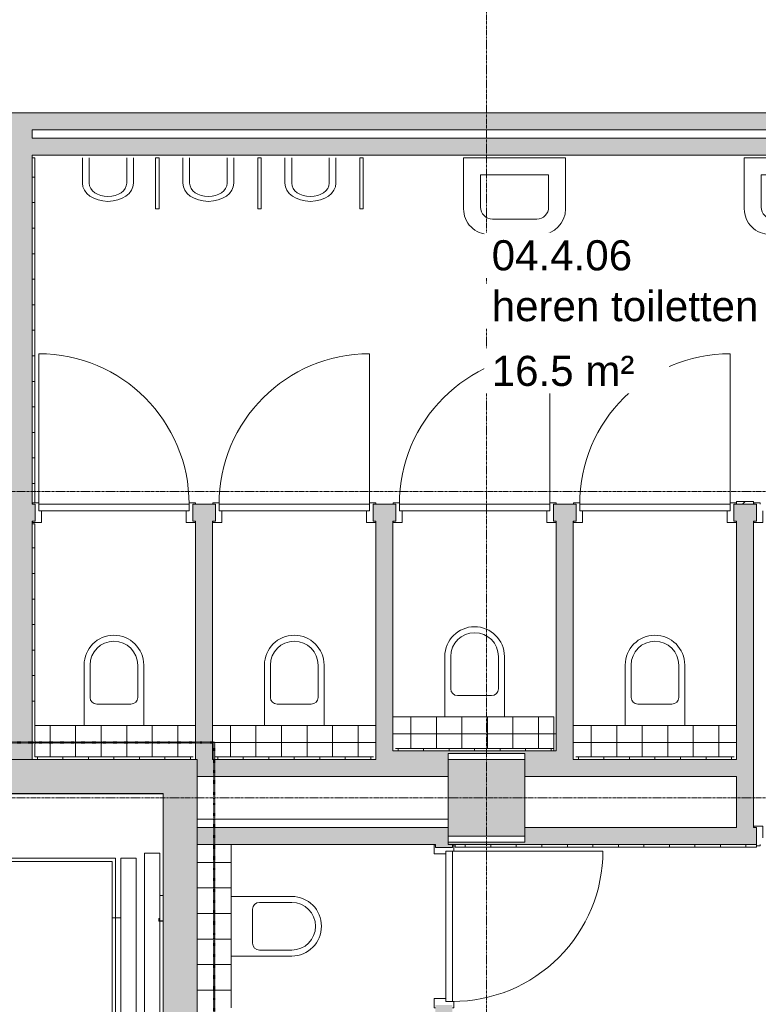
# Model space of a CAD drawing. Header units: millimetres. Extents: x -3388 to 301539, y -5590 to 54660.
# Tile 132 of 216: x 49456 to 53798, y 31187 to 36972. Entities that reach past the tile are written whole.
import ezdxf

# ---------------------------------------------------------------- set-up
doc = ezdxf.new("R2010")
doc.units = ezdxf.units.MM
for name, pattern in [('30_minuten', [5.6, 2.4, -1.6, 0, -1.6]), ('Hidden_2_', [7.14375, 4.7625, -2.38125]), ('stramienlijn', [21, 12, -3, 3, -3])]:
    doc.linetypes.add(name, pattern=pattern)
for name, color, linetype, lineweight in [('A-AREA-IDEN', 2, 'Continuous', 18), ('A-DOOR', 31, 'Continuous', 9), ('A-DOOR-FRAM', 31, 'Continuous', 13), ('A-DOOR-HDLN', 31, 'Hidden_2_', 9), ('A-FLOR', 192, 'Continuous', 13), ('A-FLOR-PATT', 8, 'Continuous', 9), ('A-GENM', 13, 'Continuous', 9), ('A-WALL', 113, 'Continuous', 9), ('A-WALL-PATT', 111, 'Continuous', 18), ('I-WALL', 2, 'Continuous', 9), ('P-SANR-FIXT', 6, 'Continuous', 9), ('Q-SPCQ', 91, 'Continuous', 9), ('S-COLS', 52, 'Continuous', 13), ('S-GRID', 1, 'Continuous', 9)]:
    doc.layers.add(name, color=color, linetype=linetype, lineweight=lineweight)
doc.styles.add('Arial', font='arial.ttf', dxfattribs={"height": 177.035928})

# ---------------------------------------------------------------- blocks, each defined once
blk = doc.blocks.new('_W$__I_U_10640 - _W$__I_U_10640-306416-4e verdieping - bouwdeel 3_ 4_ 5')
at = {"layer": 'Q-SPCQ', "color": 253}
for p, q in [((16137, -6438), (16137, -6408)), ((16137, -6408), (16167, -6408)), ((16137, -6438), (16137, -6408)), ((16137, -6408), (16167, -6408)), ((16167, -6409), (16138, -6409)), ((16138, -6409), (16138, -6438)), ((16167, -6409), (16138, -6409)), ((16138, -6409), (16138, -6438)), ((16167, -6408), (16167, -6409)), ((16167, -6408), (16167, -6409)), ((16167, -6409), (16167, -6408)), ((16167, -6408), (17757, -6408)), ((16167, -6409), (16167, -6408)), ((16167, -6408), (17757, -6408)), ((17757, -6409), (16167, -6409)), ((17757, -6409), (16167, -6409)), ((16737, -6428), (16737, -6409)), ((16737, -6428), (16737, -6409)), ((16885, -6409), (16885, -6431)), ((16885, -6431), (16885, -6409)), ((16887, -6433), (16887, -6409)), ((16887, -6409), (16887, -6433)), ((17587, -6409), (17587, -6474)), ((17587, -6409), (17587, -6474)), ((17589, -6472), (17589, -6409)), ((17589, -6472), (17589, -6409)), ((17757, -6408), (17787, -6408)), ((17757, -6409), (17757, -6408)), ((17757, -6408), (17787, -6408)), ((17757, -6409), (17757, -6408)), ((17757, -6408), (17757, -6409)), ((17757, -6408), (17757, -6409)), ((17786, -6409), (17757, -6409)), ((17786, -6409), (17757, -6409)), ((17786, -6438), (17786, -6409)), ((17786, -6438), (17786, -6409)), ((17787, -6408), (17787, -6438)), ((17787, -6408), (17787, -6438)), ((16138, -6438), (16137, -6438)), ((16138, -6438), (16137, -6438)), ((16137, -8878), (16137, -6438)), ((16137, -6438), (16138, -6438)), ((16137, -8878), (16137, -6438)), ((16137, -6438), (16138, -6438)), ((16138, -6438), (16138, -8878)), ((16138, -6438), (16138, -8878)), ((16885, -6428), (16487, -6428)), ((16487, -6428), (16487, -6518)), ((16885, -6428), (16487, -6428)), ((16487, -6428), (16487, -6518)), ((16872, -6431), (16872, -6433)), ((16885, -6431), (16872, -6431)), ((16872, -6431), (16885, -6431)), ((16872, -6433), (16872, -6431)), ((16872, -6433), (16887, -6433)), ((16887, -6433), (16872, -6433)), ((17587, -6428), (16887, -6428)), ((17587, -6428), (16887, -6428)), ((17587, -6474), (17602, -6474)), ((17587, -6474), (17602, -6474)), ((17707, -6428), (17589, -6428)), ((17707, -6428), (17589, -6428)), ((17604, -6472), (17589, -6472)), ((17604, -6472), (17589, -6472)), ((17602, -6474), (17602, -6518)), ((17602, -6474), (17602, -6518)), ((17604, -6518), (17604, -6472)), ((17604, -6518), (17604, -6472)), ((17707, -6518), (17707, -6428)), ((17707, -6518), (17707, -6428)), ((17787, -6438), (17786, -6438)), ((17787, -6438), (17786, -6438)), ((17786, -8878), (17786, -6438)), ((17786, -6438), (17787, -6438)), ((17786, -8878), (17786, -6438)), ((17786, -6438), (17787, -6438)), ((17787, -6438), (17787, -8878)), ((17787, -6438), (17787, -8878)), ((16487, -6518), (17602, -6518)), ((16487, -6518), (17602, -6518)), ((17602, -6518), (17604, -6518)), ((17602, -6518), (17604, -6518)), ((17604, -6518), (17707, -6518)), ((17604, -6518), (17707, -6518)), ((17737, -6518), (17707, -6518)), ((17737, -6518), (17707, -6518)), ((17617, -6568), (16517, -6568)), ((16517, -6568), (16517, -6658)), ((17617, -6568), (16517, -6568)), ((16517, -6568), (16517, -6658)), ((17617, -6658), (17617, -6568)), ((17617, -6658), (17617, -6568)), ((16517, -6658), (17617, -6658)), ((16517, -6658), (17617, -6658)), ((16867, -6688), (16517, -6688)), ((16517, -6688), (16517, -8628)), ((16517, -6688), (16517, -8628)), ((16867, -6688), (16517, -6688)), ((16537, -8608), (16537, -6708)), ((16537, -6708), (16867, -6708)), ((16537, -6708), (16867, -6708)), ((16537, -8608), (16537, -6708)), ((16537, -8608), (16537, -6708)), ((16537, -6708), (17637, -6708)), ((16537, -8608), (16537, -6708)), ((16537, -6708), (17637, -6708)), ((16867, -6658), (16867, -6688)), ((16867, -6658), (16867, -6688)), ((17607, -6688), (16867, -6688)), ((16867, -6688), (16867, -6708)), ((17607, -6688), (16867, -6688)), ((16867, -6688), (16867, -6708)), ((16867, -6708), (16867, -6688)), ((16867, -6708), (16867, -6688)), ((16867, -6708), (17607, -6708)), ((16867, -6708), (17607, -6708)), ((17607, -6688), (17607, -6658)), ((17607, -6688), (17607, -6658)), ((17607, -6708), (17607, -6688)), ((17607, -6708), (17607, -6688)), ((17607, -6708), (17607, -6688)), ((17607, -6688), (17657, -6688)), ((17607, -6708), (17607, -6688)), ((17607, -6688), (17657, -6688)), ((17637, -6708), (17607, -6708)), ((17637, -6708), (17607, -6708)), ((17637, -8608), (17637, -6708)), ((17637, -8608), (17637, -6708)), ((17637, -6708), (17637, -8608)), ((17637, -6708), (17637, -8608)), ((17657, -6688), (17657, -8628)), ((17657, -6688), (17657, -8628)), ((16867, -8608), (16537, -8608)), ((16867, -8608), (16537, -8608)), ((17637, -8608), (16537, -8608)), ((17637, -8608), (16537, -8608)), ((16867, -8608), (17607, -8608)), ((16867, -8628), (16867, -8608)), ((16867, -8608), (17607, -8608)), ((16867, -8628), (16867, -8608)), ((16867, -8628), (16867, -8608)), ((16867, -8628), (16867, -8608)), ((17607, -8608), (17607, -8628)), ((17607, -8608), (17607, -8628)), ((17607, -8628), (17607, -8608)), ((17607, -8608), (17637, -8608)), ((17607, -8628), (17607, -8608)), ((17607, -8608), (17637, -8608)), ((16517, -8628), (16867, -8628)), ((16517, -8628), (16867, -8628)), ((16517, -8658), (16517, -8748)), ((17617, -8658), (16517, -8658)), ((16517, -8658), (16517, -8748)), ((17617, -8658), (16517, -8658)), ((16867, -8658), (16867, -8628)), ((16867, -8658), (16867, -8628)), ((17607, -8628), (16867, -8628)), ((17607, -8628), (16867, -8628)), ((17607, -8628), (17607, -8658)), ((17607, -8628), (17607, -8658)), ((17657, -8628), (17607, -8628)), ((17657, -8628), (17607, -8628)), ((17617, -8748), (17617, -8658)), ((17617, -8748), (17617, -8658)), ((16517, -8748), (17617, -8748)), ((16517, -8748), (17617, -8748)), ((16487, -8798), (16487, -8888)), ((17602, -8798), (16487, -8798)), ((16487, -8798), (16487, -8888)), ((17602, -8798), (16487, -8798)), ((17602, -8842), (17587, -8842)), ((17587, -8842), (17587, -8907)), ((17587, -8842), (17587, -8907)), ((17602, -8842), (17587, -8842)), ((17589, -8907), (17589, -8844)), ((17589, -8844), (17604, -8844)), ((17589, -8844), (17604, -8844)), ((17589, -8907), (17589, -8844)), ((17604, -8798), (17602, -8798)), ((17602, -8798), (17602, -8842)), ((17602, -8798), (17602, -8842)), ((17604, -8798), (17602, -8798)), ((17707, -8798), (17604, -8798)), ((17707, -8798), (17604, -8798)), ((17604, -8844), (17604, -8798)), ((17604, -8844), (17604, -8798)), ((17707, -8798), (17737, -8798)), ((17707, -8798), (17737, -8798)), ((17707, -8888), (17707, -8798)), ((17707, -8888), (17707, -8798)), ((17737, -8798), (17737, -8907)), ((17737, -8798), (17737, -8907)), ((16137, -8878), (16137, -8908)), ((16138, -8878), (16137, -8878)), ((16137, -8878), (16137, -8908)), ((16138, -8878), (16137, -8878)), ((16138, -8878), (16137, -8878)), ((16138, -8878), (16137, -8878)), ((16137, -8908), (16167, -8908)), ((16137, -8908), (16167, -8908)), ((16138, -8907), (16138, -8878)), ((16138, -8907), (16138, -8878)), ((16167, -8907), (16138, -8907)), ((16167, -8907), (16138, -8907)), ((16167, -8908), (16167, -8907)), ((16167, -8908), (16167, -8907)), ((16167, -8908), (16167, -8907)), ((16167, -8907), (17757, -8907)), ((16167, -8908), (16167, -8907)), ((16167, -8907), (17757, -8907)), ((17757, -8908), (16167, -8908)), ((17757, -8908), (16167, -8908)), ((16487, -8888), (16885, -8888)), ((16487, -8888), (16885, -8888)), ((16737, -8907), (16737, -8888)), ((16737, -8907), (16737, -8888)), ((16737, -8948), (16737, -8908)), ((16737, -8948), (16737, -8908)), ((16872, -8885), (16872, -8883)), ((16872, -8883), (16887, -8883)), ((16872, -8885), (16872, -8883)), ((16872, -8883), (16887, -8883)), ((16885, -8885), (16872, -8885)), ((16885, -8885), (16872, -8885)), ((16885, -8907), (16885, -8885)), ((16885, -8907), (16885, -8885)), ((16885, -8946), (16885, -8908)), ((16885, -8946), (16885, -8908)), ((16887, -8883), (16887, -8907)), ((16887, -8883), (16887, -8907)), ((16887, -8888), (17587, -8888)), ((16887, -8888), (17587, -8888)), ((16887, -8908), (16887, -8946)), ((16887, -8908), (16887, -8946)), ((17587, -8908), (17587, -8946)), ((17587, -8908), (17587, -8946)), ((17589, -8888), (17707, -8888)), ((17589, -8888), (17707, -8888)), ((17589, -8946), (17589, -8908)), ((17589, -8946), (17589, -8908)), ((17737, -8908), (17737, -8948)), ((17737, -8908), (17737, -8948)), ((17786, -8907), (17757, -8907)), ((17757, -8907), (17757, -8908)), ((17786, -8907), (17757, -8907)), ((17757, -8907), (17757, -8908)), ((17757, -8907), (17757, -8908)), ((17757, -8907), (17757, -8908)), ((17757, -8908), (17787, -8908)), ((17757, -8908), (17787, -8908)), ((17787, -8878), (17786, -8878)), ((17786, -8878), (17786, -8907)), ((17786, -8878), (17786, -8907)), ((17787, -8878), (17786, -8878)), ((17787, -8878), (17786, -8878)), ((17787, -8878), (17786, -8878)), ((17787, -8908), (17787, -8878)), ((17787, -8908), (17787, -8878)), ((16885, -8948), (16737, -8948)), ((16885, -8948), (16737, -8948)), ((16885, -8946), (17589, -8946)), ((16885, -9108), (16885, -8946)), ((16885, -8946), (17589, -8946)), ((16885, -9108), (16885, -8946)), ((17589, -8946), (17589, -9108)), ((17589, -8946), (17589, -9108)), ((17737, -8948), (17589, -8948)), ((17737, -8948), (17589, -8948)), ((16817, -9108), (17657, -9108)), ((16817, -9126), (16817, -9108)), ((16817, -9108), (17657, -9108)), ((16817, -9126), (16817, -9108)), ((16817, -9128), (16817, -9108)), ((16817, -9108), (16819, -9108)), ((16817, -9128), (16817, -9108)), ((16817, -9108), (16819, -9108)), ((17657, -9126), (16817, -9126)), ((17657, -9126), (16817, -9126)), ((17657, -9128), (16817, -9128)), ((17657, -9128), (16817, -9128)), ((16819, -9108), (16819, -9126)), ((16819, -9108), (16819, -9126)), ((16819, -9126), (17655, -9126)), ((16819, -9126), (17655, -9126)), ((17655, -9108), (17657, -9108)), ((17655, -9126), (17655, -9108)), ((17655, -9108), (17657, -9108)), ((17655, -9126), (17655, -9108)), ((17657, -9108), (17657, -9126)), ((17657, -9108), (17657, -9126)), ((17657, -9108), (17657, -9128)), ((17657, -9108), (17657, -9128))]:
    blk.add_line(p, q, dxfattribs=at)
blk = doc.blocks.new('_W$__I_U_10640 - _W$__I_U_10640-306420-4e verdieping - bouwdeel 3_ 4_ 5')
blk.add_blockref('_W$__I_U_10640 - _W$__I_U_10640-306416-4e verdieping - bouwdeel 3_ 4_ 5', (0, 0))
blk = doc.blocks.new('StadhuisZoetermeer_rvt-1-4e verdieping - bouwdeel 3_ 4_ 5')
at = {"color": 253, "lineweight": 9, "rotation": 270.0000000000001}
blk.add_blockref('_W$__I_U_10640 - _W$__I_U_10640-306420-4e verdieping - bouwdeel 3_ 4_ 5', (56708, 48562), dxfattribs=at)
blk = doc.blocks.new('Prefab_Betonkolom_Rechthoekig - Prefab kolom rechthoekig 450x450-1702227-4e verdieping - bouwdeel 3_ 4_ 5')
at = {"layer": 'S-COLS', "lineweight": 9}
blk.add_hatch(color=254, dxfattribs=at).paths.add_polyline_path([(225, -225), (225, 225), (-225, 225), (-225, -225)], flags=0)
at = {"layer": 'S-COLS', "color": 8, "lineweight": 9}
for p, q in [((225, 225), (-225, 225)), ((-225, 225), (-225, -225)), ((225, -225), (225, 225)), ((-225, -225), (225, -225))]:
    blk.add_line(p, q, dxfattribs=at)
blk = doc.blocks.new('stadhuis Zoetermeer_constructie_4_rvt-1-4e verdieping - bouwdeel 3_ 4_ 5')
at = {"layer": 'A-WALL-PATT', "lineweight": 9}
for points in [[(48648.4, 32425), (50300, 32425), (50300, 32625), (47600, 32625), (47600, 32425), (48121.7, 32425)], [(50500, 30825), (50500, 32625), (50300, 32625), (50300, 30825), (50492.1, 30825)]]:
    blk.add_hatch(color=9, dxfattribs=at).paths.add_polyline_path(points, flags=0)
at = {"layer": 'A-WALL', "color": 8}
for p, q in [((50300, 32625), (47600, 32625)), ((50500, 32625), (50300, 32625)), ((50500, 30825), (50500, 32625))]:
    blk.add_line(p, q, dxfattribs=at)
at = {"lineweight": 9}
blk.add_blockref('Prefab_Betonkolom_Rechthoekig - Prefab kolom rechthoekig 450x450-1702227-4e verdieping - bouwdeel 3_ 4_ 5', (52200, 32400), dxfattribs=at)
blk = doc.blocks.new('NLRS_65_GM_WPB_brandscheiding_gen_ISR - 30 minuten-1270692-4e verdieping - bouwdeel 3_ 4_ 5')
at = {"layer": 'A-GENM', "linetype": '30_minuten', "lineweight": 50}
blk.add_line((0, 0), (3100, 0), dxfattribs=at)
blk = doc.blocks.new('NLRS_65_GM_WPB_brandscheiding_gen_ISR - 30 minuten-3866617-4e verdieping - bouwdeel 3_ 4_ 5')
at = {"layer": 'A-GENM', "linetype": '30_minuten', "lineweight": 50}
blk.add_line((0, 0), (1830.5, 0), dxfattribs=at)
blk = doc.blocks.new('32_binnendeur_sp - 32_01sp_dm850_B00_nzs_dB00_dicht-4769947-4e verdieping - bouwdeel 3_ 4_ 5')
at = {"layer": 'A-DOOR-FRAM'}
for p, q in [((-669, 58), (-706, 58)), ((-706, 58), (-706, 50)), ((-669, 50), (-669, 58)), ((215, 58), (215, 50)), ((252, 58), (215, 58)), ((252, 50), (252, 58)), ((-652, -58), (-652, 10)), ((198, 10), (198, -58)), ((-706, -50), (-706, -58)), ((252, -58), (252, -50)), ((-706, -58), (-652, -58)), ((198, -58), (252, -58))]:
    blk.add_line(p, q, dxfattribs=at)
blk = doc.blocks.new('32_binnendeur_sp - 32_01sp_dm900_B00_nzs_dB00_dicht-4769945-4e verdieping - bouwdeel 3_ 4_ 5')
at = {"layer": 'A-DOOR-FRAM'}
for p, q in [((-669, 58), (-690, 58)), ((-669, 50), (-669, 58)), ((265, 58), (265, 50)), ((286, 58), (265, 58)), ((-652, -58), (-652, 10)), ((248, 10), (248, -58)), ((-706, -50), (-706, -58)), ((302, -58), (302, -50)), ((-706, -58), (-652, -58)), ((248, -58), (302, -58))]:
    blk.add_line(p, q, dxfattribs=at)
blk = doc.blocks.new('32_binnendeur_sp - 32_01sp_dm850_B00_nzs_dB00_dicht-V31-4e verdieping - bouwdeel 3_ 4_ 5')
at = {"layer": 'A-DOOR-FRAM'}
for p, q in [((-706, 58), (-706, 50)), ((-669, 58), (-692, 58)), ((-669, 50), (-669, 58)), ((215, 58), (215, 50)), ((252, 58), (215, 58)), ((252, 50), (252, 58)), ((-652, -58), (-652, 10)), ((198, 10), (198, -58)), ((-706, -50), (-706, -58)), ((252, -58), (252, -50)), ((-706, -58), (-652, -58)), ((198, -58), (252, -58))]:
    blk.add_line(p, q, dxfattribs=at)
blk = doc.blocks.new('32_binnendeur - 32_01_dm850_B00_nzs_dB00_dicht-4761883-4e verdieping - bouwdeel 3_ 4_ 5')
at = {"layer": 'A-DOOR-FRAM'}
for p, q in [((-669, 58), (-706, 58)), ((-706, 58), (-706, 50)), ((-669, 50), (-669, 58)), ((215, 58), (215, 50)), ((252, 58), (215, 58)), ((252, 50), (252, 58)), ((-652, -58), (-652, 10)), ((198, 10), (198, -58)), ((-706, -50), (-706, -58)), ((252, -58), (252, -50)), ((-706, -58), (-652, -58)), ((198, -58), (252, -58))]:
    blk.add_line(p, q, dxfattribs=at)
blk = doc.blocks.new('32_binnendeur - 32_01_dm900_B00_nzs_dB00_dicht-4761881-4e verdieping - bouwdeel 3_ 4_ 5')
at = {"layer": 'A-DOOR-FRAM'}
for p, q in [((-669, 58), (-706, 58)), ((-706, 58), (-706, 50)), ((-669, 50), (-669, 58)), ((265, 58), (265, 50)), ((302, 58), (265, 58)), ((-652, -58), (-652, 10)), ((248, 10), (248, -58)), ((-706, -50), (-706, -58)), ((302, -58), (302, -50)), ((-706, -58), (-652, -58)), ((248, -58), (302, -58))]:
    blk.add_line(p, q, dxfattribs=at)
blk = doc.blocks.new('74_hangtoilet - 74_hangtoilet-2522424-4e verdieping - bouwdeel 3_ 4_ 5')
at = {"layer": 'P-SANR-FIXT'}
for p, q in [((-175, 0), (-175, 355)), ((-140, 165), (-140, 355)), ((140, 355), (140, 165)), ((175, 355), (175, 0)), ((-100, 125), (100, 125))]:
    blk.add_line(p, q, dxfattribs=at)
for centre, radius, start, end in [((0, 355), 175, 0, 180), ((0, 355), 140, 0, 180), ((-100, 165), 40, 180, 270), ((100, 165), 40, 270, 360)]:
    blk.add_arc(centre, radius, start, end, dxfattribs=at)
blk = doc.blocks.new('74_PF_wastafel_voorruimtes toiletten_450x800 - 74_PF_wastafel_voorruimtes toiletten_450x800-4738252-4e verdieping - bouwdeel 3_ 4_ 5')
at = {"layer": 'P-SANR-FIXT'}
for p, q in [((408.7, 457.5), (108.7, 457.5)), ((128.7, 367.5), (388.7, 367.5)), ((-41.3, 307.5), (-41.3, 7.5)), ((58.7, 107.5), (58.7, 297.5)), ((458.7, 297.5), (458.7, 107.5)), ((558.7, 7.5), (558.7, 307.5)), ((458.7, 107.5), (58.7, 107.5)), ((-41.3, 7.5), (558.7, 7.5))]:
    blk.add_line(p, q, dxfattribs=at)
for centre, radius, start, end in [((108.7, 307.5), 150, 90, 180), ((408.7, 307.5), 150, 360, 90), ((128.7, 297.5), 70, 90, 180), ((388.7, 297.5), 70, 0, 90)]:
    blk.add_arc(centre, radius, start, end, dxfattribs=at)
blk = doc.blocks.new('74_CC_MOD_urinoir - schot beide-2797433-4e verdieping - bouwdeel 3_ 4_ 5')
at = {"layer": 'P-SANR-FIXT'}
for p, q in [((-288.1, 7.5), (-288.1, 307.5)), ((-288.1, 307.5), (-268.1, 307.5)), ((-268.1, 307.5), (-268.1, 7.5)), ((311.9, 7.5), (311.9, 307.5)), ((331.9, 307.5), (311.9, 307.5)), ((331.9, 307.5), (331.9, 7.5)), ((-127.9, 157.3), (-127.9, 7.5)), ((-88.1, 157.3), (-88.1, 7.5)), ((131.9, 157.3), (131.9, 7.5)), ((171.7, 157.3), (171.7, 7.5)), ((-288.1, 7.5), (-268.1, 7.5)), ((331.9, 7.5), (311.9, 7.5))]:
    blk.add_line(p, q, dxfattribs=at)
for major_axis, start_param, end_param in [((-149.8, 0), 4.712389, 6.283185), ((-110, 0), 3.141593, 6.283185), ((149.8, 0), 0, 1.570796)]:
    blk.add_ellipse((21.9, 157.3), major_axis=major_axis, ratio=0.707107, start_param=start_param, end_param=end_param, dxfattribs=at)
blk = doc.blocks.new('74_CC_MOD_urinoir - schot links-2804572-4e verdieping - bouwdeel 3_ 4_ 5')
at = {"layer": 'P-SANR-FIXT'}
for p, q in [((311.9, 7.5), (311.9, 307.5)), ((331.9, 307.5), (311.9, 307.5)), ((331.9, 307.5), (331.9, 7.5)), ((-127.9, 157.3), (-127.9, 7.5)), ((-88.1, 157.3), (-88.1, 7.5)), ((131.9, 157.3), (131.9, 7.5)), ((171.7, 157.3), (171.7, 7.5)), ((331.9, 7.5), (311.9, 7.5))]:
    blk.add_line(p, q, dxfattribs=at)
for major_axis, start_param, end_param in [((-149.8, 0), 4.712389, 6.283185), ((-110, 0), 3.141593, 6.283185), ((149.8, 0), 0, 1.570796)]:
    blk.add_ellipse((21.9, 157.3), major_axis=major_axis, ratio=0.707107, start_param=start_param, end_param=end_param, dxfattribs=at)
blk = doc.blocks.new('74_CC_MOD_urinoir - urinoir-2797436-4e verdieping - bouwdeel 3_ 4_ 5')
at = {"layer": 'P-SANR-FIXT'}
for p, q in [((-127.9, 157.3), (-127.9, 7.5)), ((-88.1, 157.3), (-88.1, 7.5)), ((131.9, 157.3), (131.9, 7.5)), ((171.7, 157.3), (171.7, 7.5))]:
    blk.add_line(p, q, dxfattribs=at)
for major_axis, start_param, end_param in [((-149.8, 0), 4.712389, 6.283185), ((-110, 0), 3.141593, 6.283185), ((149.8, 0), 0, 1.570796)]:
    blk.add_ellipse((21.9, 157.3), major_axis=major_axis, ratio=0.707107, start_param=start_param, end_param=end_param, dxfattribs=at)
blk = doc.blocks.new('NL_32_paneel_binnendeur - standaard-4546918-4e verdieping - bouwdeel 3_ 4_ 5')
at = {"layer": 'A-DOOR', "lineweight": 13}
for p, q in [((-435.1, 20), (448.9, 20)), ((-435.1, -20), (-435.1, 20)), ((448.9, 20), (448.9, -20)), ((448.9, -20), (-435.1, -20))]:
    blk.add_line(p, q, dxfattribs=at)
at = {"layer": 'A-DOOR'}
blk.add_line((448.9, -904), (448.9, -20), dxfattribs=at)
blk.add_arc((448.9, -20), 884, 180, 270, dxfattribs=at)
at = {"layer": 'A-DOOR-HDLN'}
blk.add_line((448.9, 20), (-435.1, 20), dxfattribs=at)
blk = doc.blocks.new('NL_32_paneel_binnendeur - met slot-4145301-4e verdieping - bouwdeel 3_ 4_ 5')
at = {"layer": 'A-DOOR'}
blk.add_line((448.9, 904), (448.9, 20), dxfattribs=at)
at = {"layer": 'A-DOOR', "lineweight": 13}
for p, q in [((448.9, 20), (-435.1, 20)), ((-435.1, 20), (-435.1, -20)), ((448.9, -20), (448.9, 20)), ((-435.1, -20), (448.9, -20))]:
    blk.add_line(p, q, dxfattribs=at)
at = {"layer": 'A-DOOR'}
blk.add_arc((448.9, 20), 884, 90, 180, dxfattribs=at)
at = {"layer": 'A-DOOR-HDLN'}
blk.add_line((448.9, -20), (-435.1, -20), dxfattribs=at)

msp = doc.modelspace()

# ---------------------------------------------------------------- hatches: boundary and pattern name
at = {"layer": 'A-FLOR-PATT'}
h = msp.add_hatch(dxfattribs=at)
h.set_pattern_fill('FP_19', color=256, style=0, pattern_type=2)
h.set_pattern_definition([(180, (52055, 32925), (-2e-14, -150), []), (270, (52055, 32925), (150, 9e-15), [])])
h.paths.add_polyline_path([(51665, 32674.9999), (51665, 32689.9999), (52595, 32689.9999), (52595, 32874.9999), (51650, 32874.9999), (51650, 32674.9999)], flags=0)
h = msp.add_hatch(dxfattribs=at)
h.set_pattern_fill('FP_17', color=256, style=0, pattern_type=2)
h.set_pattern_definition([(180, (49935, 32875), (-2e-14, -150), []), (270, (49935, 32875), (150, 9e-15), [])])
h.paths.add_polyline_path([(50475, 32625), (50490, 32625), (50490, 32824.9999), (49545, 32824.9999), (49545, 32639.9999), (50475, 32639.9999)], flags=0)
h = msp.add_hatch(dxfattribs=at)
h.set_pattern_fill('FP_18', color=256, style=0, pattern_type=2)
h.set_pattern_definition([(180, (50995, 32875), (-2e-14, -150), []), (270, (50995, 32875), (150, 9e-15), [])])
h.paths.add_polyline_path([(51535, 32624.9999), (51550, 32624.9999), (51550, 32824.9999), (50590, 32824.9999), (50590, 32624.9999), (50605, 32624.9999), (50605, 32639.9999), (51535, 32639.9999)], flags=0)
h = msp.add_hatch(dxfattribs=at)
h.set_pattern_fill('FP_20', color=256, style=0, pattern_type=2)
h.set_pattern_definition([(180, (53115, 32875), (-2e-14, -150), []), (270, (53115, 32875), (150, 9e-15), [])])
h.paths.add_polyline_path([(53670, 32624.9999), (53670, 32824.9999), (52710, 32824.9999), (52710, 32624.9999), (52725, 32624.9999), (52725, 32639.9999), (53655, 32639.9999), (53655, 32624.9999)], flags=0)
h = msp.add_hatch(dxfattribs=at)
h.set_pattern_fill('FP_21', color=256, style=0, pattern_type=2)
h.set_pattern_definition([(90, (50750, 31720), (-150, 9e-15), []), (180, (50750, 31720), (-2e-14, -150), [])])
h.paths.add_polyline_path([(50700, 31165.0001), (50700, 32125.0001), (50500, 32125.0001), (50500, 31165.0001), (50550, 31165.0001)], flags=0)
at = {"layer": 'A-WALL-PATT', "lineweight": 9}
for points in [[(49530, 36324.9999), (54998.5467, 36324.9999), (54998.5467, 36424.9998), (49380, 36424.9999), (49380, 36324.9999)], [(49438.5976, 32624.9999), (49530, 32624.9999), (49530, 36324.9999), (49380, 36324.9999), (49380, 32624.9999)], [(54900, 36174.9999), (54900, 36274.9999), (49530, 36274.9999), (49530, 36174.9999), (54442.8882, 36174.9999)], [(50590, 32624.9999), (50590, 34024.9999), (50490, 34024.9999), (50490, 32624.9999), (50500, 32624.9999)], [(51650, 32624.9999), (51650, 34024.9999), (51550, 34024.9999), (51550, 32624.9999)], [(52710, 32624.9999), (52710, 34024.9999), (52610, 34024.9999), (52610, 32624.9999)], [(53770, 32225), (53770, 34024.9999), (53670, 34024.9999), (53670, 32225)], [(51650, 32524.9999), (51975, 32524.9999), (51975, 32674.9999), (51650, 32674.9999), (51650, 32625)], [(52335.8185, 32659.9999), (52425, 32659.9999), (52425, 32674.9999), (51975, 32674.9999), (51975, 32659.9999)], [(52425, 32524.9999), (52610, 32524.9999), (52610, 32674.9999), (52425, 32674.9999), (52425, 32625)], [(51282.2836, 32524.9999), (51650, 32524.9999), (51650, 32624.9999), (50500, 32624.9999), (50500, 32524.9999), (50755.5162, 32524.9999)], [(53389.3533, 32524.9999), (53670, 32524.9999), (53670, 32624.9999), (52610, 32624.9999), (52610, 32524.9999)], [(51282.2836, 32125.0001), (51975, 32125.0001), (51975, 32225.0001), (50500, 32225.0001), (50500, 32125.0001), (50755.5162, 32125.0001)], [(53670, 32125), (53670, 32225), (52425, 32225), (52425, 32125), (53389.3533, 32125)], [(52335.8185, 32125), (52425, 32125), (52425, 32140), (51975, 32140), (51975, 32125)]]:
    msp.add_hatch(color=256, dxfattribs=at).paths.add_polyline_path(points, flags=0)
h = msp.add_hatch(dxfattribs=at)
h.set_pattern_fill('FP_16', color=256, angle=180, style=0, pattern_type=2)
h.set_pattern_definition([(90, (49545, 35146.5), (-150, 9e-15), []), (180, (49545, 35146.5), (-2e-14, -150), [])])
h.paths.add_polyline_path([(49545, 34132.9999), (49545, 36159.9999), (49530, 36159.9999), (49530, 34132.9999)], flags=0)
h = msp.add_hatch(dxfattribs=at)
h.set_pattern_fill('FP_31', color=256, angle=-135, style=0, pattern_type=2)
h.set_pattern_definition([(225, (53720, 34140), (1060.7, -1060.7), []), (225, (52760, 34140), (1060.7, -1060.7), []), (225, (52730, 34140), (1060.7, -1060.7), []), (225, (52700, 34140), (1060.7, -1060.7), []), (225, (52670, 34140), (1060.7, -1060.7), []), (225, (52640, 34140), (1060.7, -1060.7), []), (225, (52610, 34140), (1060.7, -1060.7), []), (225, (52580, 34140), (1060.7, -1060.7), [])])
h.paths.add_polyline_path([(53670, 34124.9999), (53770, 34124.9999), (53770, 34139.9999), (53670, 34139.9999)], flags=0)
h = msp.add_hatch(color=256, dxfattribs=at)
h.paths.add_polyline_path([(53653, 34024.9999), (53670, 34024.9999), (53670, 34124.9999), (53653, 34124.9999)], flags=0)
h.paths.add_polyline_path([(49530, 34024.9999), (49547, 34024.9999), (49547, 34124.9999), (49530, 34124.9999)], flags=0)
h.paths.add_polyline_path([(50607, 34024.9999), (50607, 34124.9999), (50473, 34124.9999), (50473, 34024.9999), (50590, 34024.9999)], flags=0)
h.paths.add_polyline_path([(52610, 34024.9999), (52727, 34024.9999), (52727, 34124.9999), (52593, 34124.9999), (52593, 34024.9999)], flags=0)
h.paths.add_polyline_path([(51550, 34024.9999), (51667, 34024.9999), (51667, 34124.9999), (51533, 34124.9999), (51533, 34024.9999)], flags=0)
h = msp.add_hatch(color=256, dxfattribs=at)
h.paths.add_polyline_path([(53770, 34024.9999), (53787, 34024.9999), (53787, 34124.9999), (53670, 34124.9999), (53670, 34024.9999)], flags=0)
h.paths.add_polyline_path([(54900, 34024.9999), (54900, 34124.9999), (54763, 34124.9999), (54763, 34024.9999)], flags=0)
h = msp.add_hatch(dxfattribs=at)
h.set_pattern_fill('FP_37', color=256, angle=180, style=0, pattern_type=2)
h.set_pattern_definition([(90, (49545, 33417.5), (-150, -2e-12), []), (180, (49545, 33417.5), (2e-12, -150), [])])
h.paths.add_polyline_path([(49530, 32824.9999), (49545, 32824.9999), (49545, 34009.9999), (49530, 34009.9999), (49530, 32988.0684)], flags=0)
h = msp.add_hatch(dxfattribs=at)
h.set_pattern_fill('FP_88', color=256, angle=-180, style=0, pattern_type=2)
h.set_pattern_definition([(270, (52595, 32775), (150, 9e-15), []), (0, (52595, 32775), (0, 150), [])])
h.paths.add_polyline_path([(52610, 32674.9999), (52610, 32874.9999), (52595, 32874.9999), (52595, 32674.9999)], flags=0)
h = msp.add_hatch(dxfattribs=at)
h.set_pattern_fill('FP_39', color=256, angle=180, style=0, pattern_type=2)
h.set_pattern_definition([(90, (49545, 32725), (-150, -2e-12), []), (180, (49545, 32725), (2e-12, -150), [])])
h.paths.add_polyline_path([(49545, 32624.9999), (49545, 32824.9999), (49530, 32824.9999), (49530, 32624.9999)], flags=0)
h = msp.add_hatch(dxfattribs=at)
h.set_pattern_fill('FP_89', color=256, angle=180, style=0, pattern_type=2)
h.set_pattern_definition([(180, (52130, 32690), (-4e-12, -150), []), (270, (52130, 32690), (150, -4e-12), [])])
h.paths.add_polyline_path([(51665, 32674.9999), (52595, 32674.9999), (52595, 32689.9999), (51665, 32689.9999)], flags=0)
h = msp.add_hatch(dxfattribs=at)
h.set_pattern_fill('FP_38', color=256, angle=180, style=0, pattern_type=2)
h.set_pattern_definition([(180, (50010, 32640), (-2e-12, -150), []), (270, (50010, 32640), (150, -2e-12), [])])
h.paths.add_polyline_path([(50228.7488, 32624.9999), (50475, 32624.9999), (50475, 32639.9999), (49545, 32639.9999), (49545, 32624.9999), (49701.9813, 32624.9999)], flags=0)
h = msp.add_hatch(dxfattribs=at)
h.set_pattern_fill('FP_36', color=256, angle=180, style=0, pattern_type=2)
h.set_pattern_definition([(180, (51070, 32640), (-2e-12, -150), []), (270, (51070, 32640), (150, -2e-12), [])])
h.paths.add_polyline_path([(51282.2836, 32624.9999), (51535, 32624.9999), (51535, 32639.9999), (50605, 32639.9999), (50605, 32624.9999), (50755.5162, 32624.9999)], flags=0)
h = msp.add_hatch(dxfattribs=at)
h.set_pattern_fill('FP_35', color=256, angle=180, style=0, pattern_type=2)
h.set_pattern_definition([(180, (53190, 32640), (-2e-12, -150), []), (270, (53190, 32640), (150, -2e-12), [])])
h.paths.add_polyline_path([(53389.3533, 32624.9999), (53655, 32624.9999), (53655, 32639.9999), (52725, 32639.9999), (52725, 32624.9999)], flags=0)
h = msp.add_hatch(color=256, dxfattribs=at)
h.paths.add_polyline_path([(54850, 32125), (54850, 32225), (54763, 32225), (54763, 32125), (54835, 32125)], flags=0)
h.paths.add_polyline_path([(53787, 32125), (53787, 32225), (53670, 32225), (53670, 32125)], flags=0)
h = msp.add_hatch(color=256, dxfattribs=at)
h.paths.add_polyline_path([(51900, 30105.0001), (52000, 30105.0001), (52000, 30122.0001), (51900, 30122.0001)], flags=0)
h.paths.add_polyline_path([(51900, 31048.0001), (52000, 31048.0001), (52000, 31182.0001), (51900, 31182.0001), (51900, 31065.0001)], flags=0)
h.paths.add_polyline_path([(52000, 32108.0001), (52000, 32125.0001), (51900, 32125.0001), (51900, 32108.0001)], flags=0)
h = msp.add_hatch(dxfattribs=at)
h.set_pattern_fill('FP_23', color=256, angle=-180, style=0, pattern_type=2)
h.set_pattern_definition([(2e-13, (53425, 32110), (-5e-13, 150), []), (90, (53425, 32110), (-150, -5e-13), [])])
h.paths.add_polyline_path([(52015, 32110.0001), (53787, 32110.0001), (53787, 32125.0001), (52015, 32125.0001)], flags=0)
h.paths.add_polyline_path([(54835, 32110.0001), (54835, 32125.0001), (54763, 32125.0001), (54763, 32110.0001)], flags=0)

# ---------------------------------------------------------------- linework, layer by layer
at = {"layer": 'A-FLOR', "lineweight": 9}
for p, q in [((52595, 32874.9999), (51650, 32874.9999)), ((50490, 32824.9999), (49545, 32824.9999)), ((51550, 32824.9999), (50590, 32824.9999)), ((53670, 32824.9999), (52710, 32824.9999)), ((50700, 31165.0001), (50700, 32125.0001))]:
    msp.add_line(p, q, dxfattribs=at)
at = {"layer": 'A-FLOR', "color": 55, "lineweight": 9}
msp.add_line((51975, 32275.0001), (50500, 32275.0001), dxfattribs=at)
at = {"layer": 'A-WALL', "lineweight": 18}
for p, q in [((53787, 32125.0001), (53670, 32125.0001)), ((53670, 32125), (53787, 32125))]:
    msp.add_line(p, q, dxfattribs=at)
at = {"layer": 'I-WALL', "lineweight": 18}
for p, q in [((54998.5467, 36424.9999), (47600, 36424.9999)), ((49530, 36274.9999), (49530, 36324.9999)), ((49530, 36324.9999), (54900, 36324.9999)), ((54900, 36274.9999), (49530, 36274.9999)), ((49530, 36174.9999), (54900, 36174.9999)), ((49530, 34124.9999), (49530, 36174.9999)), ((49545, 36159.9999), (49530, 36159.9999)), ((49545, 34132.9999), (49545, 36159.9999)), ((49530, 34132.9999), (49545, 34132.9999)), ((53770, 34139.9999), (53670, 34139.9999)), ((53670, 34139.9999), (53670, 34124.9999)), ((53770, 34124.9999), (53770, 34139.9999)), ((49547, 34124.9999), (49530, 34124.9999)), ((49547, 34024.9999), (49547, 34124.9999)), ((50607, 34124.9999), (50473, 34124.9999)), ((50473, 34124.9999), (50473, 34024.9999)), ((50607, 34024.9999), (50607, 34124.9999)), ((51667, 34124.9999), (51533, 34124.9999)), ((51533, 34124.9999), (51533, 34024.9999)), ((51667, 34024.9999), (51667, 34124.9999)), ((52727, 34124.9999), (52593, 34124.9999)), ((52593, 34124.9999), (52593, 34024.9999)), ((52727, 34024.9999), (52727, 34124.9999)), ((53653, 34124.9999), (53653, 34024.9999)), ((53787, 34124.9999), (53653, 34124.9999)), ((53787, 34024.9999), (53787, 34124.9999)), ((49530, 34024.9999), (49547, 34024.9999)), ((49530, 32624.9999), (49530, 34024.9999)), ((50473, 34024.9999), (50490, 34024.9999)), ((50490, 34024.9999), (50490, 32624.9999)), ((50590, 34024.9999), (50607, 34024.9999)), ((50590, 32624.9999), (50590, 34024.9999)), ((51533, 34024.9999), (51550, 34024.9999)), ((51550, 34024.9999), (51550, 32624.9999)), ((51650, 34024.9999), (51667, 34024.9999)), ((51650, 32674.9999), (51650, 34024.9999)), ((52593, 34024.9999), (52610, 34024.9999)), ((52610, 32674.9999), (52610, 34024.9999)), ((52710, 34024.9999), (52727, 34024.9999)), ((52710, 32624.9999), (52710, 34024.9999)), ((53653, 34024.9999), (53670, 34024.9999)), ((53670, 34024.9999), (53670, 32624.9999)), ((53770, 32225), (53770, 34024.9999)), ((53770, 34024.9999), (53787, 34024.9999)), ((49530, 34009.9999), (49530, 32624.9999)), ((49545, 34009.9999), (49530, 34009.9999)), ((49545, 32639.9999), (49545, 34009.9999)), ((52595, 32874.9999), (52595, 32689.9999)), ((52595, 32689.9999), (51665, 32689.9999)), ((50475, 32639.9999), (49545, 32639.9999)), ((51535, 32639.9999), (50605, 32639.9999)), ((52610, 32674.9999), (51650, 32674.9999)), ((51975, 32625), (51975, 32659.9999)), ((51975, 32659.9999), (52425, 32659.9999)), ((52425, 32659.9999), (52425, 32625)), ((53655, 32639.9999), (52725, 32639.9999)), ((49380, 32624.9999), (49530, 32624.9999)), ((49530, 32624.9999), (50475, 32624.9999)), ((50490, 32624.9999), (50500, 32624.9999)), ((50500, 32624.9999), (50500, 32524.9999)), ((51550, 32624.9999), (50590, 32624.9999)), ((50605, 32624.9999), (51535, 32624.9999)), ((53670, 32624.9999), (52710, 32624.9999)), ((52725, 32624.9999), (53655, 32624.9999)), ((50500, 32524.9999), (51975, 32524.9999)), ((52425, 32524.9999), (53670, 32524.9999)), ((53670, 32524.9999), (53670, 32225)), ((51975, 32225.0001), (50500, 32225.0001)), ((50500, 32225.0001), (50500, 32125.0001)), ((53670, 32225), (52425, 32225)), ((53787, 32225), (53770, 32225)), ((53787, 32110.0001), (53787, 32225)), ((51975, 32125.0001), (51975, 32175)), ((52425, 32175), (52425, 32140)), ((50500, 32125.0001), (51900, 32125.0001)), ((51900, 32125.0001), (51900, 32108.0001)), ((51900, 32108.0001), (52000, 32108.0001)), ((52425, 32140), (51975, 32140)), ((51975, 32140), (51975, 32125)), ((52000, 32125.0001), (51975, 32125.0001)), ((51975, 32125), (53670, 32125)), ((52000, 32108.0001), (52000, 32125.0001)), ((53670, 32125.0001), (52015, 32125.0001)), ((52015, 32125.0001), (52015, 32110.0001)), ((52015, 32110.0001), (53787, 32110.0001))]:
    msp.add_line(p, q, dxfattribs=at)
at = {"layer": 'S-GRID', "linetype": 'stramienlijn'}
for p, q in [((52200, 54659.8316), (52200, -4400)), ((130950, 34200), (12500.1395, 34200)), ((130950, 32400), (-2788.087, 32400))]:
    msp.add_line(p, q, dxfattribs=at)

# ---------------------------------------------------------------- block references
at = {"lineweight": 5}
for name in ['StadhuisZoetermeer_rvt-1-4e verdieping - bouwdeel 3_ 4_ 5', 'stadhuis Zoetermeer_constructie_4_rvt-1-4e verdieping - bouwdeel 3_ 4_ 5']:
    msp.add_blockref(name, (0, 0), dxfattribs=at)
at = {"layer": 'A-DOOR'}
for name, p, rotation in [('NL_32_paneel_binnendeur - standaard-4546918-4e verdieping - bouwdeel 3_ 4_ 5', (50016.8562, 34104.9999), 180), ('32_binnendeur_sp - 32_01sp_dm900_B00_nzs_dB00_dicht-4769945-4e verdieping - bouwdeel 3_ 4_ 5', (54073, 32175), 180), ('32_binnendeur_sp - 32_01sp_dm850_B00_nzs_dB00_dicht-4769947-4e verdieping - bouwdeel 3_ 4_ 5', (51950, 31418.0001), 269.9999999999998), ('NL_32_paneel_binnendeur - standaard-4546918-4e verdieping - bouwdeel 3_ 4_ 5', (51980, 31638.1439), 89.99999999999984)]:
    msp.add_blockref(name, p, dxfattribs=dict(at, rotation=rotation))
for name, p in [('NL_32_paneel_binnendeur - met slot-4145301-4e verdieping - bouwdeel 3_ 4_ 5', (51063.1438, 34104.9999)), ('NL_32_paneel_binnendeur - met slot-4145301-4e verdieping - bouwdeel 3_ 4_ 5', (52123.1438, 34104.9999)), ('NL_32_paneel_binnendeur - met slot-4145301-4e verdieping - bouwdeel 3_ 4_ 5', (53183.1438, 34104.9999)), ('32_binnendeur_sp - 32_01sp_dm850_B00_nzs_dB00_dicht-V31-4e verdieping - bouwdeel 3_ 4_ 5', (50237, 34074.9999)), ('32_binnendeur - 32_01_dm850_B00_nzs_dB00_dicht-4761883-4e verdieping - bouwdeel 3_ 4_ 5', (51297, 34074.9999)), ('32_binnendeur - 32_01_dm850_B00_nzs_dB00_dicht-4761883-4e verdieping - bouwdeel 3_ 4_ 5', (52357, 34074.9999)), ('32_binnendeur - 32_01_dm850_B00_nzs_dB00_dicht-4761883-4e verdieping - bouwdeel 3_ 4_ 5', (53417, 34074.9999)), ('32_binnendeur - 32_01_dm900_B00_nzs_dB00_dicht-4761881-4e verdieping - bouwdeel 3_ 4_ 5', (54477, 34074.9999))]:
    msp.add_blockref(name, p, dxfattribs=at)
at = {"layer": 'A-GENM', "linetype": '30_minuten', "lineweight": 50}
for name, p, rotation in [('NLRS_65_GM_WPB_brandscheiding_gen_ISR - 30 minuten-1270692-4e verdieping - bouwdeel 3_ 4_ 5', (50600, 32724.9999), 180), ('NLRS_65_GM_WPB_brandscheiding_gen_ISR - 30 minuten-3866617-4e verdieping - bouwdeel 3_ 4_ 5', (50600, 30894.4574), 89.99999999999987)]:
    msp.add_blockref(name, p, dxfattribs=dict(at, rotation=rotation))
at = {"layer": 'P-SANR-FIXT'}
for name, p, rotation in [('74_CC_MOD_urinoir - urinoir-2797436-4e verdieping - bouwdeel 3_ 4_ 5', (49996.9187, 36167.4999), 180), ('74_CC_MOD_urinoir - schot links-2804572-4e verdieping - bouwdeel 3_ 4_ 5', (50586.9187, 36167.4999), 180), ('74_CC_MOD_urinoir - schot beide-2797433-4e verdieping - bouwdeel 3_ 4_ 5', (51186.9187, 36167.4999), 180), ('74_PF_wastafel_voorruimtes toiletten_450x800 - 74_PF_wastafel_voorruimtes toiletten_450x800-4738252-4e verdieping - bouwdeel 3_ 4_ 5', (52623.678, 36167.4999), 180), ('74_PF_wastafel_voorruimtes toiletten_450x800 - 74_PF_wastafel_voorruimtes toiletten_450x800-4738252-4e verdieping - bouwdeel 3_ 4_ 5', (54273.678, 36167.4999), 180), ('74_hangtoilet - 74_hangtoilet-2522424-4e verdieping - bouwdeel 3_ 4_ 5', (50700, 31645.0001), 270.0000000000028)]:
    msp.add_blockref(name, p, dxfattribs=dict(at, rotation=rotation))
for p in [(52130, 32874.9999), (50010, 32824.9999), (51070, 32824.9999), (53190, 32824.9999)]:
    msp.add_blockref('74_hangtoilet - 74_hangtoilet-2522424-4e verdieping - bouwdeel 3_ 4_ 5', p, dxfattribs=at)

# ---------------------------------------------------------------- next in the draw order: texts
at = {"layer": 'A-AREA-IDEN', "lineweight": 9, "attachment_point": 1, "line_spacing_factor": 0.938532, "style": 'Arial', "bg_fill": 3, "box_fill_scale": 1.25, "bg_fill_color": 0, "bg_fill_transparency": 0}
for s, insert, char_height, width in [('04.4.06', (52230.5951, 35675.7879), 177.03593, 984.921224), ('heren toiletten', (52230.5951, 35377.1226), 177.035928, 1868.326444), ('16.5 m²', (52230.5951, 34996.8077), 177.03593, 997.880713)]:
    msp.add_mtext(s, dxfattribs=dict(at, insert=insert, char_height=char_height, width=width))

doc.saveas('drawing.dxf')
